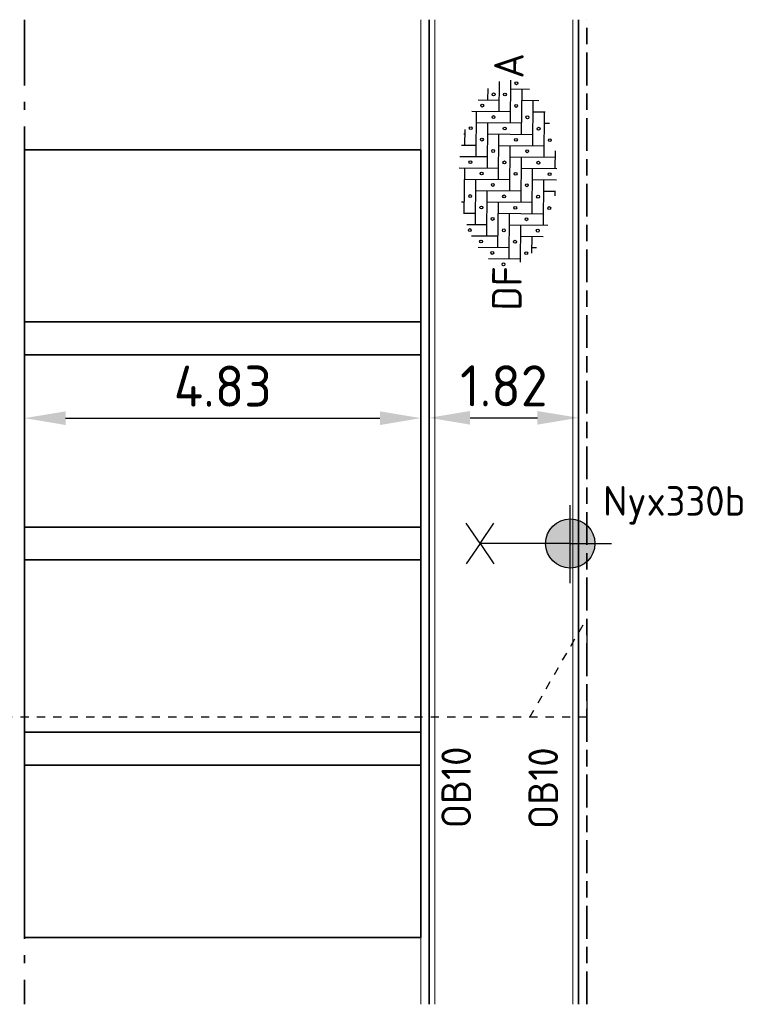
# Model space of a CAD drawing. Header units: metres. Extents: x 133 to 690, y 59 to 257.
# Tile 9 of 84: x 166 to 175, y 101 to 113. Entities that reach past the tile are written whole.
import ezdxf
from ezdxf.enums import TextEntityAlignment as Align

# ---------------------------------------------------------------- set-up
doc = ezdxf.new("R2010")
doc.units = ezdxf.units.M
doc.header["$LTSCALE"] = 0.05
for name, pattern in [('VH-OPSLUITBAND_100X200', [16, 8, -2, 4, -2]), ('VH-OPSLUITBAND_120X250', [26, 16, -4, 2, -4]), ('XX-DASHED', [2, 1, -1])]:
    doc.linetypes.add(name, pattern=pattern)
for name, color, linetype, lineweight in [('N-WE-IE-MEUBILAIR_WEGMEUBILAIR_LICHTMAST-S', 7, 'Continuous', 25), ('N-WE-VH-KANTOPSLUITING-T18', 10, 'Continuous', 18), ('N-WE-VH-KANTOPSLUITING_ACHTERKANTBAND_OB_100x200-G', 50, 'Continuous', 18), ('N-WE-VH-KANTOPSLUITING_OPSLUITBAND_100X200-G', 150, 'VH-OPSLUITBAND_100X200', 35), ('N-WE-VH-KANTOPSLUITING_OPSLUITBAND_120X250-G', 150, 'VH-OPSLUITBAND_120X250', 35), ('N-WE-VH-KANTVERHARDING_STREKLAAG-G', 253, 'Continuous', 18), ('N-WE-VH-VERHARDING_STRAATBAKSTEEN-G', 252, 'Continuous', 35), ('N-WE-VH-VERHARDING_STRAATBAKSTEEN-S', 252, 'Continuous', 25), ('N-WE-VH-VERHARDING_TEGEL_GRAS-G', 70, 'Continuous', 35), ('N-WE-VH-VERHARDING_TEGEL_GRAS_VAKMARKERING-G', 252, 'Continuous', 35), ('N-XX-AL-VERWIJZING-G', 7, 'Continuous', 13)]:
    doc.layers.add(name, color=color, linetype=linetype, lineweight=lineweight)
doc.layers.add('TM00_MAATVOERING', color=1, linetype='Continuous')
doc.styles.add('NLCS-ISO', font='NLCS-ISO.ttf')
doc.styles.add('NLCS-ISO-M200-T18', font='NLCS-ISO.ttf', dxfattribs={"height": 0.36})
doc.styles.add('NLCS-ISO-M200-T25', font='NLCS-ISO.ttf', dxfattribs={"height": 0.5})
doc.styles.add('ROMANS', font='romans.shx')
doc.dimstyles.new('NLCS-M200-T25-PIJL_L2_H1', dxfattribs={"dimscale": 0.2, "dimtxt": 2.5, "dimasz": 2.5, "dimexe": 2, "dimexo": 2, "dimgap": 0.7, "dimtad": 1, "dimzin": 0, "dimdsep": 46, "dimtxsty": 'NLCS-ISO-M200-T25', "dimcen": 0, "dimdle": 2, "dimclrd": 256, "dimclre": 256, "dimclrt": 256, "dimadec": 1, "dimazin": 0, "dimtfac": 1, "dimtdec": 3, "dimtofl": 0, "dimtmove": 0, "dimatfit": 3, "dimfxl": 2, "dimfxlon": 1, "dimtfillclr": 256, "dimtolj": 1, "dimtzin": 0, "dimlwd": -1, "dimlwe": -1, "dimarcsym": 0})

# ---------------------------------------------------------------- blocks, each defined once
blk = doc.blocks.new('N-SIE-WEG_LICHTMAST_1UITHOUDER-SO')
h = blk.add_hatch(color=256)
edge = h.paths.add_edge_path()
edge.add_arc((0, 0), 1.5, 0, 360)
for p, q in [((0, -2.42), (0, 2.33)), ((-5.5, 0), (-6.339, 1.244)), ((-5.5, 0), (-4.661, 1.244)), ((-5.5, 0), (-6.339, -1.244)), ((-1.5, 0), (-5.5, 0)), ((-5.5, 0), (-4.661, -1.244)), ((0, 0), (-1.495, 0)), ((0, 0), (2.515, 0))]:
    blk.add_line(p, q)
blk.add_circle((0, 0), 1.5)
at = {"style": 'NLCS-ISO'}
blk.add_attdef('TYPE', text='', height=1.8, dxfattribs=at).set_placement((0, 2.33), align=Align.BOTTOM_CENTER)
blk = doc.blocks.new('SVH-SBS_DIKFORMAAT_ELLEBOOG-SO')
at = {"ltscale": 0.1}
for p, q in [((1.38, 3.093), (1.38, 0.69)), ((2.07, 3.053), (2.07, 1.38)), ((-2.07, 2.59), (-2.07, 1.38)), ((-1.38, 2.799), (-1.38, 2.07)), ((-1.38, 2.76), (1.38, 2.76)), ((-0.69, 2.946), (-0.69, 2.76)), ((0.69, 2.76), (0.69, 0)), ((2.76, 2.965), (2.76, 2.07)), ((2.76, 2.76), (3.709, 2.76)), ((3.45, 2.827), (3.45, 2.76)), ((-3.45, 1.898), (-3.45, 0)), ((-2.76, 2.302), (-2.76, 0.69)), ((-2.07, 2.07), (0.69, 2.07)), ((0, 2.07), (0, -0.69)), ((2.07, 2.07), (4.83, 2.07)), ((4.14, 2.07), (4.14, -0.69)), ((4.83, 2.356), (4.83, 0)), ((5.52, 1.975), (5.52, 0.69)), ((-4.14, 1.257), (-4.14, -0.69)), ((-2.76, 1.38), (0, 1.38)), ((-0.69, 1.38), (-0.69, -1.38)), ((1.38, 1.38), (4.14, 1.38)), ((3.45, 1.38), (3.45, -1.38)), ((5.52, 1.38), (6.22, 1.38)), ((6.21, 1.392), (6.21, 1.38)), ((-3.45, 0.69), (-0.69, 0.69)), ((-1.38, 0.69), (-1.38, -2.07)), ((0.69, 0.69), (3.45, 0.69)), ((2.76, 0.69), (2.76, -2.07)), ((4.83, 0.69), (6.646, 0.69)), ((-4.14, 0), (-1.38, 0)), ((0, 0), (2.76, 0)), ((4.14, 0), (6.745, 0)), ((-2.07, 0), (-2.07, -2.341)), ((2.07, 0), (2.07, -2.76)), ((6.21, 0), (6.21, -1.143)), ((-4.35, -0.69), (-2.07, -0.69)), ((-2.76, -0.69), (-2.76, -2.053)), ((-0.69, -0.69), (2.07, -0.69)), ((1.38, -0.69), (1.38, -2.845)), ((3.45, -0.69), (6.21, -0.69)), ((5.52, -0.69), (5.52, -1.726)), ((-3.789, -1.38), (-2.76, -1.38)), ((-3.45, -1.38), (-3.45, -1.649)), ((-1.38, -1.38), (1.38, -1.38)), ((0.69, -1.38), (0.69, -2.841)), ((2.76, -1.38), (5.52, -1.38)), ((4.83, -1.38), (4.83, -2.107)), ((-2.07, -2.07), (0.69, -2.07)), ((0, -2.07), (0, -2.793)), ((2.07, -2.07), (4.83, -2.07)), ((4.14, -2.07), (4.14, -2.38)), ((-0.278, -2.76), (0, -2.76)), ((1.38, -2.76), (2.461, -2.76))]:
    blk.add_line(p, q, dxfattribs=at)
for centre in [(-2.415, 2.415), (-0.345, 2.415), (1.725, 2.415), (3.795, 2.415), (-3.105, 1.725), (-1.035, 1.725), (1.035, 1.725), (3.105, 1.725), (5.175, 1.725), (-3.795, 1.035), (-1.725, 1.035), (0.345, 1.035), (2.415, 1.035), (4.485, 1.035), (5.865, 1.035), (-4.485, 0.345), (-2.415, 0.345), (-0.345, 0.345), (1.725, 0.345), (3.795, 0.345), (5.865, 0.345), (-3.105, -0.345), (-1.035, -0.345), (1.035, -0.345), (3.105, -0.345), (5.175, -0.345), (6.555, -0.345), (-3.795, -1.035), (-1.725, -1.035), (0.345, -1.035), (2.415, -1.035), (4.485, -1.035), (-2.415, -1.725), (-0.345, -1.725), (1.725, -1.725), (3.795, -1.725), (-1.035, -2.415), (1.035, -2.415), (3.105, -2.415)]:
    blk.add_circle(centre, 0.0881, dxfattribs=at)
at = {"style": 'NLCS-ISO'}
blk.add_attdef('FORMAAT', text='', height=1.8, dxfattribs=at).set_placement((-4.59, 0.124), align=Align.MIDDLE_RIGHT)
blk.add_attdef('KLEUR', text='', height=1.8, dxfattribs=at).set_placement((6.845, 0.124), align=Align.MIDDLE_LEFT)
at = {"style": 'NLCS-ISO', "flags": 1}
blk.add_attdef('FUNCTIE', text='', height=1.8, dxfattribs=at).set_placement((0.116, -3.585), align=Align.MIDDLE_CENTER)
blk = doc.blocks.new('*D16')
at = {"layer": 'Defpoints', "color": 0, "transparency": 16777216}
for p in [(171.161, 108.258), (172.981, 108.258), (172.981, 108.005)]:
    blk.add_point(p, dxfattribs=at)
at = {"layer": 'TM00_MAATVOERING', "transparency": 16777216}
for p, q in [((171.161, 108.005), (171.161, 107.605)), ((171.661, 108.005), (172.481, 108.005)), ((172.981, 108.005), (172.981, 107.605))]:
    blk.add_line(p, q, dxfattribs=at)
for points in [[(171.661, 108.088), (171.661, 107.922), (171.161, 108.005)], [(172.481, 108.088), (172.481, 107.922), (172.981, 108.005)]]:
    blk.add_solid(points, dxfattribs=at)
at = {"layer": 'TM00_MAATVOERING', "transparency": 16777216, "insert": (172.071, 108.395), "char_height": 0.5, "attachment_point": 5, "style": 'NLCS-ISO-M200-T25'}
blk.add_mtext('\\A1;1.82', dxfattribs=at)
blk = doc.blocks.new('*D19')
at = {"layer": 'Defpoints', "color": 0, "transparency": 16777216}
for p in [(166.231, 108.001), (171.061, 108.001), (171.061, 108.001)]:
    blk.add_point(p, dxfattribs=at)
at = {"layer": 'TM00_MAATVOERING', "transparency": 16777216}
for p, q in [((166.231, 108.001), (166.231, 108.401)), ((171.061, 108.001), (171.061, 108.401)), ((166.731, 108.001), (170.561, 108.001))]:
    blk.add_line(p, q, dxfattribs=at)
for points in [[(166.731, 108.084), (166.731, 107.917), (166.231, 108.001)], [(170.561, 108.084), (170.561, 107.917), (171.061, 108.001)]]:
    blk.add_solid(points, dxfattribs=at)
at = {"layer": 'TM00_MAATVOERING', "transparency": 16777216, "insert": (168.646, 108.391), "char_height": 0.5, "attachment_point": 5, "style": 'NLCS-ISO-M200-T25'}
blk.add_mtext('\\A1;4.83', dxfattribs=at)
blk = doc.blocks.new('*U15')
at = {"layer": 'N-XX-AL-VERWIJZING-G', "linetype": 'XX-DASHED', "lineweight": 30}
blk.add_lwpolyline([(19.347, 0), (20.04, 1.2), (20.04, 0), (0, 0), (0, 1.2), (0.693, 0), (0.693, 0)], dxfattribs=at)
at = {"layer": 'N-XX-AL-VERWIJZING-G', "style": 'ROMANS'}
blk.add_attdef('NUMMER', (-2.236, 2.372), '', height=0.5, rotation=359.9829, dxfattribs=at)

msp = doc.modelspace()

# ---------------------------------------------------------------- linework, layer by layer
at = {"layer": 'N-WE-VH-KANTOPSLUITING_ACHTERKANTBAND_OB_100x200-G', "flags": 128}
for points in [[(171.061, 100.857), (171.061, 112.857)], [(172.981, 100.857), (172.981, 112.857)]]:
    msp.add_lwpolyline(points, dxfattribs=at)
at = {"layer": 'N-WE-VH-KANTOPSLUITING_OPSLUITBAND_100X200-G', "flags": 128}
msp.add_lwpolyline([(171.161, 100.857), (171.161, 112.857)], dxfattribs=at)
at = {"layer": 'N-WE-VH-KANTOPSLUITING_OPSLUITBAND_100X200-G'}
msp.add_lwpolyline([(173.081, 100.857), (173.081, 112.857)], dxfattribs=at)
at = {"layer": 'N-WE-VH-KANTOPSLUITING_OPSLUITBAND_120X250-G'}
msp.add_lwpolyline([(166.231, 112.857), (166.231, 100.857)], dxfattribs=at)
at = {"layer": 'N-WE-VH-KANTVERHARDING_STREKLAAG-G', "flags": 128}
msp.add_lwpolyline([(171.231, 100.857), (171.231, 112.857)], dxfattribs=at)
at = {"layer": 'N-WE-VH-KANTVERHARDING_STREKLAAG-G'}
msp.add_lwpolyline([(172.911, 100.857), (172.911, 112.857)], dxfattribs=at)
at = {"layer": 'N-WE-VH-VERHARDING_STRAATBAKSTEEN-G', "flags": 128}
for points in [[(171.161, 112.857), (171.161, 100.857)], [(172.981, 100.857), (172.981, 112.857)]]:
    msp.add_lwpolyline(points, dxfattribs=at)
at = {"layer": 'N-WE-VH-VERHARDING_TEGEL_GRAS-G'}
for points in [[(171.061, 111.273), (166.231, 111.273), (166.231, 109.173), (171.061, 109.173), (171.061, 111.273)], [(171.061, 108.773), (166.231, 108.773), (166.231, 106.673), (171.061, 106.673), (171.061, 108.773)], [(171.061, 106.273), (166.231, 106.273), (166.231, 104.173), (171.061, 104.173), (171.061, 106.273)], [(171.061, 103.773), (166.231, 103.773), (166.231, 101.673), (171.061, 101.673), (171.061, 103.773)]]:
    msp.add_lwpolyline(points, close=True, dxfattribs=at)
at = {"layer": 'N-WE-VH-VERHARDING_TEGEL_GRAS_VAKMARKERING-G', "flags": 128}
for points in [[(166.231, 108.773), (166.231, 109.173), (171.061, 109.173), (171.061, 108.773)], [(171.061, 106.273), (171.061, 106.673), (166.231, 106.673), (166.231, 106.273)], [(166.231, 103.773), (166.231, 104.173), (171.061, 104.173), (171.061, 103.773)]]:
    msp.add_lwpolyline(points, close=True, dxfattribs=at)

# ---------------------------------------------------------------- block references
at = {"layer": 'N-WE-IE-MEUBILAIR_WEGMEUBILAIR_LICHTMAST-S'}
ref = msp.add_blockref('N-SIE-WEG_LICHTMAST_1UITHOUDER-SO', (172.881, 106.473), dxfattribs=dict(at, xscale=0.2000000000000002, yscale=0.2000000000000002, zscale=0.2000000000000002))
ref.add_attrib('TYPE', 'Nyx330b', dxfattribs={"layer": '0', "height": 0.36, "style": 'NLCS-ISO'}).set_placement((174.148, 106.704), align=Align.BOTTOM_CENTER)
at = {"layer": 'N-WE-VH-VERHARDING_STRAATBAKSTEEN-S', "xscale": 0.2000000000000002, "yscale": 0.2000000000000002, "zscale": 0.2000000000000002, "rotation": 89.498388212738}
msp.add_blockref('SVH-SBS_DIKFORMAAT_ELLEBOOG-SO', (172.144, 110.772), dxfattribs=at).add_auto_attribs({'FORMAAT': 'DF', 'KLEUR': 'A'})
at = {"layer": 'N-XX-AL-VERWIJZING-G'}
ref = msp.add_blockref('*U15', (153.041, 104.357), dxfattribs=at)
ref.add_attrib('NUMMER', 'P1', (151.793, 104.558), dxfattribs={"height": 0.5, "rotation": 359.9829, "style": 'ROMANS'})

# ---------------------------------------------------------------- texts
at = {"layer": 'N-WE-VH-KANTOPSLUITING-T18', "char_height": 0.36, "attachment_point": 1, "rotation": 90, "style": 'NLCS-ISO-M200-T18'}
for insert in [(171.311, 103.003), (172.371, 102.993)]:
    msp.add_mtext('OB10', dxfattribs=dict(at, insert=insert))

# ---------------------------------------------------------------- dimensions: what is measured, and where the dimension line sits
at = {"layer": 'TM00_MAATVOERING'}
for p1, p2, distance, picture, middle in [((171.161, 108.258), (172.981, 108.258), -0.253, '*D16', (172.071, 108.395)), ((166.231, 108.001), (171.061, 108.001), 0, '*D19', (168.646, 108.391))]:
    dim = msp.add_aligned_dim(p1=p1, p2=p2, distance=distance, dimstyle='NLCS-M200-T25-PIJL_L2_H1', dxfattribs=at)
    dim.commit()
    dim.dimension.update_dxf_attribs({"geometry": picture, "text_midpoint": middle})

doc.saveas('drawing.dxf')
